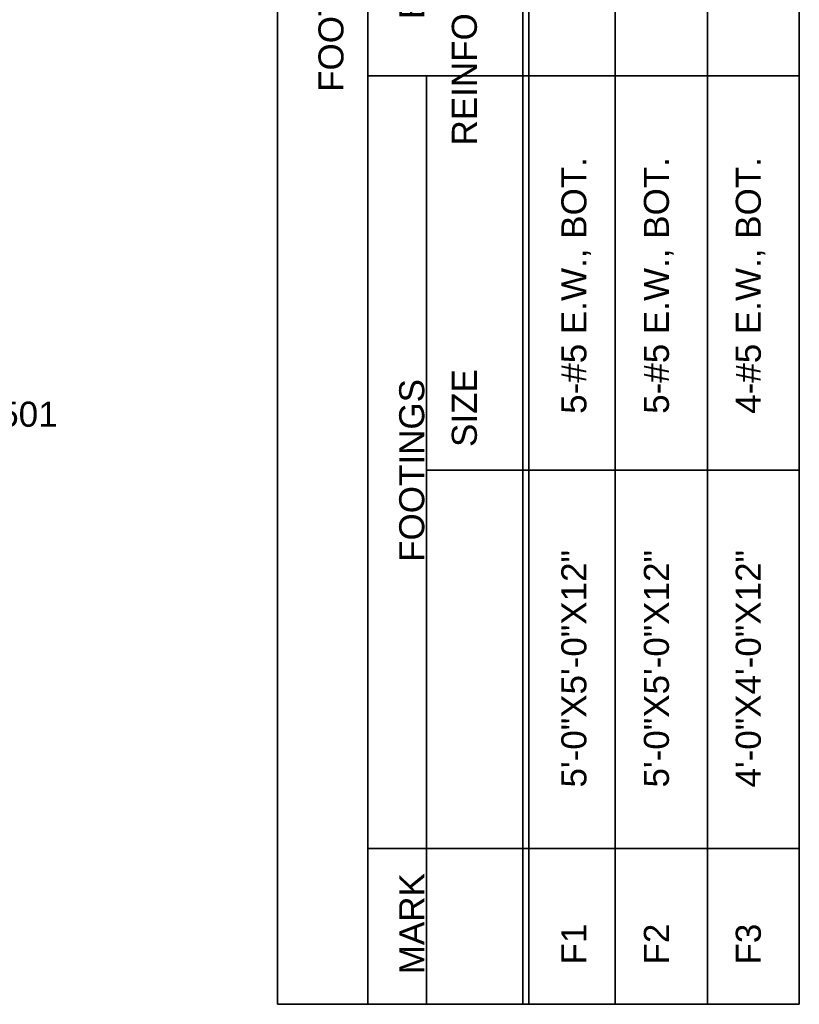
# Model space of a CAD drawing. Extents: x 325 to 1612, y 1797 to 2746.
# Tile 8 of 10: x 1425 to 1612, y 1962 to 2198. Entities that reach past the tile are written whole.
import ezdxf

# ---------------------------------------------------------------- set-up
doc = ezdxf.new("R2010")
doc.units = 0
doc.header["$LTSCALE"] = 0.075
doc.header["$MEASUREMENT"] = 0
doc.layers.add('S-Anno-Legn', color=171, linetype='Continuous', lineweight=35)
doc.layers.add('S-Anno-Symb', color=6, linetype='Continuous', lineweight=50)
doc.styles.add('NOTES', font='romans.shx')

msp = doc.modelspace()

# ---------------------------------------------------------------- linework, layer by layer
at = {"layer": 'S-Anno-Legn'}
for p, q in [((1487.20719, 1962.17306), (1487.20719, 2523.96225)), ((1508.81982, 1962.17306), (1508.81982, 2523.96225)), ((1545.90294, 1962.17306), (1545.90294, 2523.96225)), ((1547.34181, 1962.17306), (1547.34181, 2523.96225)), ((1568.00019, 1962.17306), (1568.00019, 2523.96225)), ((1590.09743, 1962.17306), (1590.09743, 2523.96225)), ((1612.09743, 1962.17306), (1612.09743, 2523.96225)), ((1508.81982, 2184.45278), (1612.09743, 2184.45278)), ((1522.85181, 1962.17306), (1522.85181, 2184.45278)), ((1522.85181, 2090.06004), (1612.09743, 2090.06004)), ((1508.81982, 1999.47343), (1612.09743, 1999.47343)), ((1487.20719, 1962.17306), (1612.09743, 1962.17306))]:
    msp.add_line(p, q, dxfattribs=at)

# ---------------------------------------------------------------- texts
at = {"layer": 'S-Anno-Legn', "attachment_point": 1, "rotation": 90, "style": 'NOTES'}
for s, insert, char_height, line_spacing_factor in [('\\fArial|b0|i0|c0|p39;                            SIZE                       REINFORCING                 FOOTING                                                                                                    PIER', (1528.90581, 2030.40271), 5.99999994, 0.737513), ('\\fArial|b0|i0|c0|p39; F1              5\'-0"X5\'-0"X12"              5-#5 E.W., BOT.                       #\'-#"              20"X20"      10#5 VERT. BARS            #3 TIES                100\'-0" ', (1555.13394, 1969.36768), 5.99999994, 0.740469), ('\\fArial|b0|i0|c0|p39; F2              5\'-0"X5\'-0"X12"              5-#5 E.W., BOT.                      #\'-#"              12"X20"      10#5 VERT. BARS            #3 TIES                100\'-0"', (1574.88443, 1969.36768), 5.99999994, 0.740469), ('\\fArial|b0|i0|c0|p39; F3              4\'-0"X4\'-0"X12"              4-#5 E.W., BOT.                      #\'-#"              12"X16"       4#7 VERT. BARS            #3 TIES                100\'-0"', (1596.88443, 1969.36768), 5.99999994, 0.743439), ('\\fArial|b0|i0|c0|p39;MARK                                FOOTINGS                                     BOTTOM OF                   PIERS - SEE SEC. 2 ON SHT. S-501                   TOP OF', (1516.31244, 1969.36768), 5.99999994, 0.73751), ('\\fArial|b0|i0|c0|p39;                                               FOOTING SCHEDULE', (1496.97557, 2071.17167), 5.9999999, 0.734563)]:
    msp.add_mtext(s, dxfattribs=dict(at, insert=insert, char_height=char_height, line_spacing_factor=line_spacing_factor))
at = {"layer": 'S-Anno-Symb', "insert": (1412.18428, 2106.44872), "char_height": 5.9999999, "attachment_point": 1, "line_spacing_factor": 0.734563, "style": 'NOTES'}
msp.add_mtext('\\fArial|b0|i0|c0|p39;S-501', dxfattribs=at)

doc.saveas('drawing.dxf')
